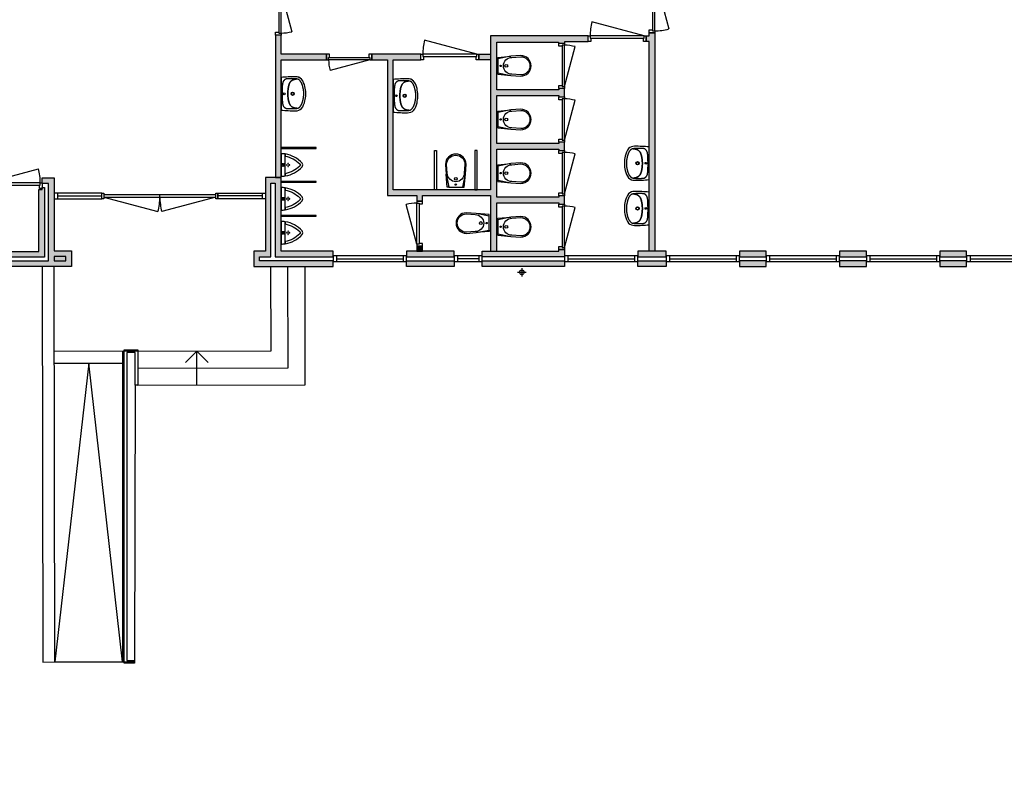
# Model space of a CAD drawing. Header units: millimetres. Extents: x 53609 to 97660, y -79921 to -30686.
# Tile 3 of 5: x 65174 to 82615, y -57041 to -43839. Entities that reach past the tile are written whole.
import ezdxf

# ---------------------------------------------------------------- set-up
doc = ezdxf.new("R2010")
doc.units = ezdxf.units.MM
doc.header["$LTSCALE"] = 100
for name, color, linetype in [('AA21----_BUITENWAND', 252, 'Continuous'), ('AA22----_BINNENWAND', 254, 'Continuous'), ('AL21----_BUITENWAND', 3, 'Continuous'), ('AL22----_BINNENWAND', 2, 'Continuous'), ('AL24----_TRAPPEN', 7, 'Continuous'), ('AL31----_BUITENKOZIJNEN', 1, 'Continuous'), ('AL32----_BINNENKOZIJNEN', 1, 'Continuous'), ('AL74----_SANITAIR', 7, 'Continuous')]:
    doc.layers.add(name, color=color, linetype=linetype)

# ---------------------------------------------------------------- blocks, each defined once
blk = doc.blocks.new('*U18')
at = {"layer": 'AL32----_BINNENKOZIJNEN'}
blk.add_lwpolyline([(-35, 50), (-962, 298)], dxfattribs=at)
for points in [[(-1030, 50), (-995, 50), (-995, 9), (-980, 9), (-980, -50), (-1030, -50)], [(-995, 9), (-35, 9), (-35, 50), (-995, 50)], [(-50, -50), (-50, 9), (-35, 9), (-35, 50), (0, 50), (0, -50)]]:
    blk.add_lwpolyline(points, close=True, dxfattribs=at)
blk.add_arc((-35, 50), 960, 165, 180, dxfattribs=at)
blk = doc.blocks.new('*U19')
at = {"layer": 'AL32----_BINNENKOZIJNEN'}
blk.add_lwpolyline([(-995, 50), (-68, 298)], dxfattribs=at)
for points in [[(-1030, 50), (-995, 50), (-995, 9), (-980, 9), (-980, -50), (-1030, -50)], [(-995, 9), (-35, 9), (-35, 50), (-995, 50)], [(-50, -50), (-50, 9), (-35, 9), (-35, 50), (0, 50), (0, -50)]]:
    blk.add_lwpolyline(points, close=True, dxfattribs=at)
blk.add_arc((-995, 50), 960, 0, 15, dxfattribs=at)
blk = doc.blocks.new('*U27')
at = {"layer": 'AL31----_BUITENKOZIJNEN'}
for points in [[(-2050, 50), (-2015, 50), (-2015, -50), (-2050, -50)], [(-2015, 21), (-2015, -21), (-35, -21), (-35, 21)], [(-35, 50), (0, 50), (0, -50), (-35, -50)]]:
    blk.add_lwpolyline(points, close=True, dxfattribs=at)
for points in [[(-1025, -21), (-1025, 21)], [(-2015, -21), (-1059, -277)], [(-35, -21), (-991, -277)]]:
    blk.add_lwpolyline(points, dxfattribs=at)
for centre, start, end in [((-2015, -21), 345, 0.0007), ((-35, -21), 179.9993, 195)]:
    blk.add_arc(centre, 990, start, end, dxfattribs=at)
blk = doc.blocks.new('*U25')
at = {"layer": 'AL32----_BINNENKOZIJNEN'}
for points in [[(-800, -50), (-765, -50), (-765, -9), (-750, -9), (-750, 50), (-800, 50)], [(-50, 50), (-50, -9), (-35, -9), (-35, -50), (0, -50), (0, 50)], [(-765, -9), (-35, -9), (-35, -50), (-765, -50)]]:
    blk.add_lwpolyline(points, close=True, dxfattribs=at)
blk.add_lwpolyline([(-35, -50), (-740, -239)], dxfattribs=at)
blk.add_arc((-35, -50), 730, 180, 195, dxfattribs=at)
blk = doc.blocks.new('*U33')
at = {"layer": 'AL32----_BINNENKOZIJNEN'}
blk.add_lwpolyline([(-765, 50), (-60, 239)], dxfattribs=at)
for points in [[(-800, 50), (-765, 50), (-765, 9), (-750, 9), (-750, -50), (-800, -50)], [(-765, 9), (-35, 9), (-35, 50), (-765, 50)], [(-50, -50), (-50, 9), (-35, 9), (-35, 50), (0, 50), (0, -50)]]:
    blk.add_lwpolyline(points, close=True, dxfattribs=at)
blk.add_arc((-765, 50), 730, 0, 15, dxfattribs=at)
blk = doc.blocks.new('*U34')
at = {"layer": 'AL32----_BINNENKOZIJNEN'}
blk.add_lwpolyline([(-35, 50), (-740, 239)], dxfattribs=at)
for points in [[(-800, 50), (-765, 50), (-765, 9), (-750, 9), (-750, -50), (-800, -50)], [(-765, 9), (-35, 9), (-35, 50), (-765, 50)], [(-50, -50), (-50, 9), (-35, 9), (-35, 50), (0, 50), (0, -50)]]:
    blk.add_lwpolyline(points, close=True, dxfattribs=at)
blk.add_arc((-35, 50), 730, 165, 180, dxfattribs=at)
blk = doc.blocks.new('WT 04 (R)')
at = {"color": 3}
for centre, radius, start, end in [((266, 164), 136, 44.6333, 93.716), ((257, 300), 1.091783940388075e-11, 92.5317, 90.2017)]:
    blk.add_arc(centre, radius, start, end, dxfattribs=at)
at = {"layer": 'AL74----_SANITAIR'}
for points in [[(257, 300, 0.030203), (0, 289), (0, -289, 0.030203), (257, -300, 0.217499), (363, -260, 0.107077), (423, -127, 0.043293), (438, -11), (438, 11, 0.043293), (423, 127, 0.107077), (363, 260, 0.217499)], [(72, 0, -1), (41, 0, -1)], [(233, 0, -1), (176, 0, -1)], [(227, 0, -1), (182, 0, -1)]]:
    blk.add_lwpolyline(points, format="xyb", close=True, dxfattribs=at)
for points in [[(119, 20), (120, 34), (121, 47), (122, 58), (123, 68), (124, 76), (125, 84), (126, 91), (127, 98), (128, 104), (129, 111), (130, 116), (131, 122), (132, 127), (133, 132), (134, 138), (136, 143), (137, 147), (139, 152), (140, 157), (142, 162), (143, 166), (145, 171), (146, 175), (148, 180), (150, 184), (152, 188), (154, 192), (156, 196), (158, 200), (160, 204), (163, 208), (166, 211), (169, 215), (172, 218), (175, 221), (178, 224), (181, 227), (185, 230), (188, 233), (192, 235), (195, 238), (199, 240), (203, 242), (206, 245), (211, 247), (215, 248), (220, 250), (225, 252), (230, 254), (236, 256), (243, 257), (251, 259), (259, 260), (269, 261), (279, 263), (277, 263), (272, 264), (267, 264), (261, 265), (255, 265), (249, 266), (242, 266), (235, 267), (227, 267), (219, 267), (211, 267), (203, 267), (195, 267), (187, 268), (180, 267), (172, 267), (164, 267), (157, 267), (150, 267), (143, 267), (137, 267), (130, 266), (125, 266), (119, 266), (115, 266), (110, 265), (106, 265), (102, 265), (98, 264), (94, 263), (91, 263), (88, 262), (84, 261), (81, 260), (79, 258), (76, 257), (73, 255), (70, 254), (67, 252), (65, 250), (62, 248), (59, 245), (57, 243), (54, 240), (52, 238), (49, 235), (47, 232), (44, 228), (42, 225), (40, 221), (38, 217), (36, 213), (35, 209), (33, 204), (31, 200), (30, 195), (29, 190), (28, 184), (27, 179), (26, 172), (25, 166), (24, 159), (23, 151), (22, 143), (22, 135), (21, 126), (21, 117), (20, 108), (20, 98), (20, 88), (20, 78), (20, 68), (19, 58), (19, 48), (19, 39), (19, 31), (19, 23), (19, 17), (19, 12), (19, 9), (19, 6), (19, 2), (19, -1), (19, -12), (19, -24), (20, -37), (20, -50), (20, -64), (20, -77), (21, -89), (21, -101), (22, -112), (22, -122), (23, -131), (23, -140), (24, -148), (25, -155), (26, -162), (27, -169), (28, -175), (29, -181), (30, -186), (31, -191), (33, -196), (34, -201), (36, -205), (38, -209), (40, -213), (42, -217), (44, -221), (46, -224), (48, -228), (51, -231), (53, -234), (56, -237), (58, -239), (61, -242), (64, -244), (66, -246), (69, -248), (72, -250), (75, -251), (77, -253), (80, -254), (83, -256), (86, -257), (89, -258), (92, -259), (96, -259), (99, -260), (103, -260), (107, -261), (112, -261), (116, -262), (121, -262), (126, -262), (132, -262), (138, -262), (145, -262), (151, -263), (158, -263), (166, -263), (173, -263), (181, -263), (189, -263), (197, -263), (205, -263), (213, -262), (221, -262), (229, -262), (236, -262), (243, -261), (250, -261), (257, -260), (263, -260), (268, -259), (273, -258), (278, -258), (281, -257), (271, -256), (261, -255), (252, -254), (244, -252), (238, -251), (232, -249), (226, -247), (221, -245), (216, -244), (212, -242), (208, -240), (204, -238), (200, -235), (197, -233), (193, -231), (190, -228), (186, -226), (183, -223), (179, -220), (176, -217), (173, -214), (170, -210), (167, -207), (164, -203), (162, -200), (159, -196), (157, -192), (155, -188), (153, -184), (151, -179), (149, -175), (147, -171), (146, -166), (144, -162), (143, -157), (141, -153), (139, -148), (138, -143), (137, -138), (135, -133), (134, -128), (133, -123), (132, -118), (131, -112), (129, -106), (128, -100), (127, -94), (126, -87), (125, -80), (124, -72), (123, -63), (122, -54), (121, -43), (120, -30), (119, -16), (118, 2)], [(401, -31), (402, -25), (402, -19), (402, -12), (402, -5), (402, 3), (402, 11), (402, 18), (402, 25), (401, 31), (401, 37), (401, 44), (400, 50), (399, 56), (399, 61), (398, 67), (397, 73), (396, 79), (394, 85), (393, 91), (392, 96), (391, 102), (389, 108), (388, 113), (387, 119), (386, 125), (384, 130), (383, 136), (381, 141), (380, 146), (378, 152), (376, 157), (374, 162), (372, 168), (370, 173), (368, 178), (365, 183), (363, 188), (361, 194), (358, 199), (356, 204), (353, 208), (350, 213), (347, 218), (344, 222), (341, 226), (338, 230), (335, 234), (332, 237), (329, 240), (326, 243), (323, 245), (319, 248), (316, 250), (313, 252), (310, 253), (307, 255), (304, 256), (300, 258), (297, 259), (293, 260), (290, 261), (286, 261), (281, 262), (279, 263), (269, 261), (259, 260), (251, 259), (243, 257), (236, 256), (230, 254), (225, 252), (220, 250), (215, 248), (211, 247), (206, 245), (203, 242), (199, 240), (195, 238), (192, 235), (188, 233), (185, 230), (181, 227), (178, 224), (175, 221), (172, 218), (169, 215), (166, 211), (163, 208), (160, 204), (158, 200), (156, 196), (154, 192), (152, 188), (150, 184), (148, 180), (146, 175), (145, 171), (143, 166), (142, 162), (140, 157), (139, 152), (137, 147), (136, 143), (134, 138), (133, 132), (132, 127), (131, 122), (130, 116), (129, 111), (128, 104), (127, 98), (126, 91), (125, 84), (124, 76), (123, 68), (122, 58), (121, 47), (120, 34), (119, 20), (118, 2), (119, -16), (120, -30), (121, -43), (122, -54), (123, -63), (124, -72), (125, -80), (126, -87), (127, -94), (128, -100), (129, -106), (131, -112), (132, -118), (133, -123), (134, -128), (135, -133), (137, -138), (138, -143), (139, -148), (141, -153), (143, -157), (144, -162), (146, -166), (147, -171), (149, -175), (151, -179), (153, -184), (155, -188), (157, -192), (159, -196), (162, -200), (164, -203), (167, -207), (170, -210), (173, -214), (176, -217), (179, -220), (183, -223), (186, -226), (190, -228), (193, -231), (197, -233), (200, -235), (204, -238), (208, -240), (212, -242), (216, -244), (221, -245), (226, -247), (232, -249), (238, -251), (244, -252), (252, -254), (261, -255), (271, -256), (281, -257), (283, -257), (287, -256), (291, -255), (295, -254), (299, -253), (302, -252), (305, -251), (308, -250), (312, -248), (315, -246), (318, -244), (321, -242), (324, -240), (327, -237), (330, -234), (334, -231), (337, -228), (340, -224), (343, -221), (346, -216), (349, -212), (351, -208), (354, -203), (357, -198), (359, -193), (362, -188), (364, -183), (367, -178), (369, -172), (371, -167), (373, -162), (375, -157), (377, -151), (379, -146), (380, -141), (382, -135), (384, -130), (385, -124), (386, -119), (388, -113), (389, -108), (390, -102), (391, -96), (393, -91), (394, -85), (395, -79), (396, -73), (397, -67), (398, -61), (399, -55), (400, -50), (400, -44), (401, -38)]]:
    blk.add_lwpolyline(points, close=True, dxfattribs=at)
blk = doc.blocks.new('WC 17 (R)')
at = {"layer": 'AL74----_SANITAIR'}
for points in [[(407, 182), (232, 169), (0, 125), (0, -125), (232, -169), (408, -182, 0.999913)], [(62, 0, -1), (37, 0, -1)], [(250, 150), (407, 162, -1), (407, -162), (250, -150, -1)], [(175, 0, -1), (125, 0, -1)]]:
    blk.add_lwpolyline(points, format="xyb", close=True, dxfattribs=at)
for points in [[(0, 125), (0, 150), (232, 169)], [(0, -125), (0, -150), (232, -169)]]:
    blk.add_lwpolyline(points, dxfattribs=at)
blk = doc.blocks.new('Urinoir (R)')
at = {"layer": 'AL74----_SANITAIR'}
for points in [[(75, 194, 0.03766), (0, 200), (0, -200, 0.03766), (75, -194), (75, -156)], [(373, -33, 0.381928), (373, 33, 0.174395), (75, 194), (75, 156, -0.147779), (331, 20, -0.511086), (331, -20, -0.147779), (75, -156), (75, -194, 0.174393)], [(16, -4, 0.414217), (16, 4, -1.000347), (34, 21, 0.413172), (41, 21, -1.00056), (59, 4, 0.413679), (59, -4, -1.000343), (41, -21, 0.413712), (34, -21, -1.000003)], [(25, 0, -1), (50, 0, -1)], [(32, 0, -1), (42, 0, -1)], [(105, 0, 1), (95, 0, 1)], [(120, 25, 1), (130, 25, 1)], [(120, 0, 1), (130, 0, 1)], [(155, 0, 1), (145, 0, 1)], [(130, -25, 1), (120, -25, 1)]]:
    blk.add_lwpolyline(points, format="xyb", close=True, dxfattribs=at)

msp = doc.modelspace()

# ---------------------------------------------------------------- hatches: boundary and pattern name
at = {"layer": 'AA21----_BUITENWAND'}
h = msp.add_hatch(color=256, dxfattribs=at)
h.paths.add_polyline_path([(85589, -32631), (83864, -32631), (83864, -32261), (85589, -32261)])
h.paths.add_polyline_path([(88639, -32631), (89469, -32631), (89469, -33741), (89969, -33741), (89969, -33521), (89839, -33521), (89839, -32261), (88639, -32261)])
h.paths.add_polyline_path([(86889, -32261), (86889, -32631), (87339, -32631), (87339, -32261)])
h.paths.add_polyline_path([(82124, -32261), (82124, -32631), (82564, -32631), (82564, -32261)])
h.paths.add_polyline_path([(80384, -32261), (80384, -32631), (80824, -32631), (80824, -32261)])
h.paths.add_polyline_path([(78644, -32261), (78644, -32631), (79084, -32631), (79084, -32261)])
h.paths.add_polyline_path([(76904, -32261), (76904, -32631), (77344, -32631), (77344, -32261)])
h.paths.add_polyline_path([(75159, -32261), (75159, -32631), (75604, -32631), (75604, -32261)])
h.paths.add_polyline_path([(73414, -32261), (73414, -32631), (73859, -32631), (73859, -32261)])
h.paths.add_polyline_path([(71669, -32261), (71669, -32631), (72114, -32631), (72114, -32261)])
h.paths.add_polyline_path([(69924, -32261), (69924, -32631), (70369, -32631), (70369, -32261)])
h.paths.add_polyline_path([(68189, -32261), (68189, -32631), (68624, -32631), (68624, -32261)])
h.paths.add_polyline_path([(66444, -32261), (66444, -32631), (66889, -32631), (66889, -32261)])
h.paths.add_polyline_path([(62594, -32261), (62594, -33031), (62964, -33031), (62964, -32631), (65144, -32631), (65144, -32261)])
h.paths.add_polyline_path([(93189, -41771), (94219, -41771), (94219, -39746), (93999, -39746), (93999, -41551), (93189, -41551)])
h.paths.add_polyline_path([(93999, -36846), (94219, -36846), (94219, -38496), (93999, -38496)])
h.paths.add_polyline_path([(94219, -33521), (93389, -33521), (93389, -33741), (93999, -33741), (93999, -35596), (94219, -35596)])
h.paths.add_polyline_path([(92589, -41771), (92589, -41551), (92189, -41551), (92189, -41771)])
h.paths.add_polyline_path([(92289, -33521), (92289, -33741), (92789, -33741), (92789, -33521)])
h.paths.add_polyline_path([(90919, -33521), (90919, -33741), (91689, -33741), (91689, -33521)])
h.paths.add_polyline_path([(53609, -40421), (53979, -40421), (53979, -36791), (54909, -36791), (54909, -36421), (53609, -36421)])
h.paths.add_polyline_path([(53609, -41821), (53979, -41821), (53979, -45301), (54279, -45301), (54279, -45671), (53609, -45671)])
h.paths.add_polyline_path([(60512, -68251), (55674, -68251), (55674, -66651), (55304, -66651), (55304, -68621), (60626, -68621)])
h.paths.add_polyline_path([(55304, -61271), (55674, -61271), (55674, -65351), (55304, -65351)])
h.paths.add_polyline_path([(55304, -57071), (55674, -57071), (55674, -59971), (55304, -59971)])
h.paths.add_polyline_path([(55304, -52871), (55674, -52871), (55674, -55771), (55304, -55771)])
h.paths.add_polyline_path([(55304, -48671), (55674, -48671), (55674, -51571), (55304, -51571)])
h.paths.add_polyline_path([(55674, -45301), (54879, -45301), (54879, -45671), (55304, -45671), (55304, -47371), (55674, -47371)])
h.paths.add_polyline_path([(64174, -51961), (64544, -51961), (64544, -52811), (64174, -52811)])
h.paths.add_polyline_path([(64174, -54111), (64544, -54111), (64544, -54961), (64174, -54961)])
h.paths.add_polyline_path([(64174, -56261), (64544, -56261), (64544, -57111), (64174, -57111)])
h.paths.add_polyline_path([(64174, -58411), (64544, -58411), (64544, -59261), (64174, -59261)])
h.paths.add_polyline_path([(64174, -60561), (64544, -60561), (64544, -61411), (64174, -61411)])
h.paths.add_polyline_path([(64174, -62711), (64544, -62711), (64544, -64541), (64174, -64541)])
h.paths.add_polyline_path([(64544, -65941), (64174, -65941), (64174, -67121), (64544, -67121)])
h.paths.add_polyline_path([(64544, -67721), (64174, -67721), (64174, -68251), (63644, -68251), (63644, -68621), (64544, -68621)])
h.paths.add_polyline_path([(62129, -68251), (62243, -68621), (63044, -68621), (63044, -68251)])
h.paths.add_polyline_path([(64174, -47941), (65513, -47941), (65513, -46846), (65574, -46846), (65574, -46811), (65613, -46811), (65613, -48041), (64544, -48041), (64544, -48111), (65683, -48111), (65683, -46741), (65574, -46741), (65574, -46641), (65783, -46641), (65783, -47931), (66094, -47931), (66094, -48211), (64544, -48211), (64544, -48511), (64174, -48511)])
h.paths.add_polyline_path([(64174, -49811), (64544, -49811), (64544, -50661), (64174, -50661)])
h.paths.add_polyline_path([(69324, -47936), (69324, -48206), (70724, -48206), (70724, -48106), (69424, -48106), (69424, -48036), (69624, -48036), (69624, -46731), (69699, -46731), (69699, -48036), (70724, -48036), (70724, -47936), (69804, -47936), (69804, -46631), (69529, -46631), (69529, -47936)])
h.paths.add_polyline_path([(84634, -47807), (84634, -48206), (83248, -48206), (83248, -48106), (84534, -48106), (84534, -47806)])
h.paths.add_polyline_path([(84364, -47806), (84364, -47936), (83248, -47936), (83248, -48036), (84464, -48036), (84464, -47806)])
h.paths.add_polyline_path([(81473, -48106), (81473, -48206), (81948, -48206), (81948, -48106)])
h.paths.add_polyline_path([(81473, -47936), (81473, -48036), (81948, -48036), (81948, -47936)])
h.paths.add_polyline_path([(79698, -48106), (79698, -48206), (80173, -48206), (80173, -48106)])
h.paths.add_polyline_path([(79698, -47936), (79698, -48036), (80173, -48036), (80173, -47936)])
h.paths.add_polyline_path([(77923, -48106), (77923, -48206), (78398, -48206), (78398, -48106)])
h.paths.add_polyline_path([(77923, -47936), (77923, -48036), (78398, -48036), (78398, -47936)])
h.paths.add_polyline_path([(76123, -48206), (76123, -48106), (76623, -48106), (76623, -48206)])
h.paths.add_polyline_path([(76123, -47936), (76123, -48036), (76623, -48036), (76623, -47936)])
h.paths.add_polyline_path([(73369, -48206), (73369, -48106), (74823, -48106), (74823, -48206)])
h.paths.add_polyline_path([(73369, -48036), (73369, -47936), (74723, -47936), (74723, -47906), (74823, -47906), (74823, -48036)])
h.paths.add_polyline_path([(72024, -48206), (72024, -48106), (72869, -48106), (72869, -48206)])
h.paths.add_polyline_path([(72024, -47936), (72024, -48036), (72869, -48036), (72869, -47936)])
h.paths.add_polyline_path([(54014, -36421), (53914, -36421), (53914, -34861), (54014, -34861)])
h.paths.add_polyline_path([(54084, -34861), (54184, -34861), (54184, -36421), (54084, -36421)])
h.paths.add_polyline_path([(55479, -32736), (55479, -32836), (54184, -32836), (54184, -34061), (54084, -34061), (54084, -32736)], flags=17)
h.paths.add_polyline_path([(55479, -32566), (55479, -32666), (54014, -32666), (54014, -34061), (53914, -34061), (53914, -32566)])
h.paths.add_polyline_path([(56779, -32736), (56779, -32836), (57489, -32836), (57489, -32736)])
h.paths.add_polyline_path([(56779, -32566), (56779, -32666), (57489, -32666), (57489, -32566)])
h.paths.add_polyline_path([(58789, -32736), (58789, -32836), (59489, -32836), (59489, -32736)])
h.paths.add_polyline_path([(58789, -32566), (58789, -32666), (59489, -32666), (59489, -32566)])
h.paths.add_polyline_path([(62594, -32736), (62594, -32836), (60789, -32836), (60789, -32736)])
h.paths.add_polyline_path([(62594, -32566), (62594, -32666), (60789, -32666), (60789, -32566)])
h.paths.add_polyline_path([(91589, -41772), (91589, -41551), (90919, -41551), (90919, -41771), (91589, -41771)])
at = {"layer": 'AA22----_BINNENWAND'}
h = msp.add_hatch(color=256, dxfattribs=at)
h.paths.add_polyline_path([(71689, -46950), (72211, -46950), (72211, -47051), (72311, -47051), (72311, -46950), (73513, -46950), (73513, -47936), (73623, -47936), (73623, -47081), (74723, -47081), (74723, -47106), (74823, -47106), (74823, -46956), (74723, -46956), (74723, -46981), (73623, -46981), (73623, -46131), (74723, -46131), (74723, -46156), (74823, -46156), (74823, -46006), (74723, -46006), (74723, -46031), (73623, -46031), (73623, -45181), (74723, -45181), (74723, -45206), (74823, -45205), (74823, -45056), (74723, -45056), (74723, -45081), (73623, -45081), (73623, -44236), (74718, -44236), (74718, -44256), (74828, -44256), (74828, -44226), (75243, -44226), (75243, -44126), (73513, -44126), (73513, -46850), (71789, -46850), (71789, -44551), (72279, -44551), (72279, -44451), (71411, -44451), (71411, -44551), (71689, -44551)])
h.paths.add_polyline_path([(69804, -46631), (69804, -44551), (70611, -44551), (70611, -44451), (69804, -44451), (69804, -44111), (69704, -44111), (69704, -46631)])
h.paths.add_polyline_path([(76423, -47936), (76323, -47936), (76323, -44226), (76273, -44226), (76273, -44126), (76323, -44126), (76323, -44071), (76423, -44071)])
h.paths.add_polyline_path([(73513, -44451), (73513, -44551), (73309, -44551), (73309, -44451)], flags=17)
msp.add_hatch(color=256, dxfattribs=at).paths.add_polyline_path([(72211, -47936), (72311, -47936), (72311, -47851), (72211, -47851)])

# ---------------------------------------------------------------- linework, layer by layer
at = {"layer": 'AL21----_BUITENWAND'}
for points in [[(64174, -47941), (65513, -47941), (65513, -46846), (65574, -46846), (65574, -46811), (65613, -46811), (65613, -48041), (64544, -48041), (64544, -48111), (65683, -48111), (65683, -46741), (65574, -46741), (65574, -46641), (65783, -46641), (65783, -47931), (66094, -47931), (66094, -48211), (64544, -48211), (64544, -48511), (64174, -48511)], [(69324, -47936), (69324, -48206), (70724, -48206), (70724, -48106), (69424, -48106), (69424, -48036), (69624, -48036), (69624, -46731), (69699, -46731), (69699, -48036), (70724, -48036), (70724, -47936), (69804, -47936), (69804, -46631), (69529, -46631), (69529, -47936)], [(72024, -47936), (72024, -48036), (72869, -48036), (72869, -47936)], [(73369, -48036), (73369, -47936), (74723, -47936), (74723, -47906), (74823, -47906), (74823, -48036)], [(76123, -47936), (76123, -48036), (76623, -48036), (76623, -47936)], [(77923, -47936), (77923, -48036), (78398, -48036), (78398, -47936)], [(79698, -47936), (79698, -48036), (80173, -48036), (80173, -47936)], [(81473, -47936), (81473, -48036), (81948, -48036), (81948, -47936)], [(65783, -48031), (65783, -48111), (65994, -48111), (65994, -48031)], [(72024, -48206), (72024, -48106), (72869, -48106), (72869, -48206)], [(73369, -48206), (73369, -48106), (74823, -48106), (74823, -48206)], [(76123, -48206), (76123, -48106), (76623, -48106), (76623, -48206)], [(77923, -48106), (77923, -48206), (78398, -48206), (78398, -48106)], [(79698, -48106), (79698, -48206), (80173, -48206), (80173, -48106)], [(81473, -48106), (81473, -48206), (81948, -48206), (81948, -48106)]]:
    msp.add_lwpolyline(points, close=True, dxfattribs=at)
at = {"layer": 'AL22----_BINNENWAND'}
for points in [[(69804, -46631), (69804, -44551), (70611, -44551), (70611, -44451), (69804, -44451), (69804, -44111), (69704, -44111), (69704, -46631)], [(76423, -47936), (76323, -47936), (76323, -44226), (76273, -44226), (76273, -44126), (76323, -44126), (76323, -44071), (76423, -44071)], [(71689, -46950), (72211, -46950), (72211, -47051), (72311, -47051), (72311, -46950), (73513, -46950), (73513, -47936), (73623, -47936), (73623, -47081), (74723, -47081), (74723, -47106), (74823, -47106), (74823, -46956), (74723, -46956), (74723, -46981), (73623, -46981), (73623, -46131), (74723, -46131), (74723, -46156), (74823, -46156), (74823, -46006), (74723, -46006), (74723, -46031), (73623, -46031), (73623, -45181), (74723, -45181), (74723, -45206), (74823, -45205), (74823, -45056), (74723, -45056), (74723, -45081), (73623, -45081), (73623, -44236), (74718, -44236), (74718, -44256), (74828, -44256), (74828, -44226), (75243, -44226), (75243, -44126), (73513, -44126), (73513, -46850), (71789, -46850), (71789, -44551), (72279, -44551), (72279, -44451), (71411, -44451), (71411, -44551), (71689, -44551)], [(73513, -44451), (73513, -44551), (73309, -44551), (73309, -44451)], [(72211, -47936), (72311, -47936), (72311, -47851), (72211, -47851)]]:
    msp.add_lwpolyline(points, close=True, dxfattribs=at)
at = {"layer": 'AL24----_TRAPPEN'}
for points in [[(65575, -48212), (65586, -55212), (65796, -55211), (65783, -48211)], [(67268, -50309), (67220, -50309), (67220, -49733), (67070, -49733), (67070, -55185), (67207, -55185), (67207, -55233), (67022, -55233), (67022, -49685), (67268, -49685)]]:
    msp.add_lwpolyline(points, close=True, dxfattribs=at)
for points in [[(65788, -49711), (69628, -49705), (69624, -48206)], [(67268, -50009), (69929, -50005), (69926, -48206)], [(67268, -50309), (70229, -50305), (70229, -48206)], [(66996, -49709), (66996, -55209), (67207, -55210)], [(68113, -49908), (68312, -49707), (68513, -49907)], [(68313, -50307), (68312, -49707)], [(65788, -49921), (66996, -49921)], [(66996, -55209), (66396, -49921), (65796, -55211)], [(67220, -50309), (67207, -55185)], [(65796, -55211), (66996, -55209)]]:
    msp.add_lwpolyline(points, dxfattribs=at)
at = {"layer": 'AL31----_BUITENKOZIJNEN'}
for points in [[(65783, -46910), (65783, -47009), (66632, -47009), (66632, -46910)], [(68682, -46910), (69529, -46910), (69529, -47009), (68682, -47009)], [(70724, -48021), (70724, -48121), (72024, -48121), (72024, -48021)], [(72869, -48021), (72869, -48121), (73369, -48121), (73369, -48021)], [(74823, -48021), (74823, -48121), (76123, -48121), (76123, -48021)], [(76623, -48021), (76623, -48121), (77923, -48121), (77923, -48021)], [(78398, -48021), (78398, -48121), (79698, -48121), (79698, -48021)], [(80173, -48021), (80173, -48121), (81473, -48121), (81473, -48021)], [(81948, -48021), (81948, -48121), (83248, -48121), (83248, -48021)]]:
    msp.add_lwpolyline(points, close=True, dxfattribs=at)
for points in [[(65843, -46910), (65843, -47009)], [(69470, -46910), (69470, -47009)], [(65843, -46960), (66632, -46960)], [(69470, -46960), (68682, -46960)], [(70784, -48021), (70784, -48121)], [(70784, -48071), (71965, -48071)], [(71965, -48021), (71965, -48121)], [(72929, -48021), (72929, -48121)], [(73309, -48071), (72929, -48071)], [(73309, -48021), (73309, -48121)], [(74883, -48021), (74883, -48121)], [(74883, -48071), (76064, -48071)], [(76064, -48021), (76064, -48121)], [(76683, -48021), (76683, -48121)], [(76683, -48071), (77864, -48071)], [(77864, -48021), (77864, -48121)], [(78458, -48021), (78458, -48121)], [(78458, -48071), (79639, -48071)], [(79639, -48021), (79639, -48121)], [(80233, -48021), (80233, -48121)], [(80233, -48071), (81414, -48071)], [(81414, -48021), (81414, -48121)], [(82008, -48021), (82008, -48121)], [(82008, -48071), (83189, -48071)]]:
    msp.add_lwpolyline(points, dxfattribs=at)
at = {"layer": 'AL74----_SANITAIR'}
for points in [[(69804, -46104), (69804, -46117), (70425, -46117), (70425, -46104)], [(72560, -46850), (72521, -46850), (72521, -46153), (72560, -46153)], [(73278, -46850), (73278, -46153), (73238, -46153), (73238, -46850)], [(69804, -46704), (69804, -46717), (70425, -46717), (70425, -46704)], [(69804, -47304), (69804, -47317), (70425, -47317), (70425, -47304)]]:
    msp.add_lwpolyline(points, close=True, dxfattribs=at)
for points in [[(73994, -48311), (74144, -48311)], [(74069, -48236), (74069, -48386)]]:
    msp.add_lwpolyline(points, dxfattribs=at)
msp.add_circle((74069, -48311), 40, dxfattribs=at)

# ---------------------------------------------------------------- block references
at = {"layer": 'AL31----_BUITENKOZIJNEN'}
msp.add_blockref('*U27', (68682, -46960), dxfattribs=at)
at = {"layer": 'AL32----_BINNENKOZIJNEN', "rotation": 270}
for name, p in [('*U19', (76373, -44071)), ('*U33', (69754, -44111)), ('*U34', (74773, -45056)), ('*U34', (74773, -46006)), ('*U34', (74773, -46956)), ('*U25', (72261, -47851)), ('*U34', (74773, -47906))]:
    msp.add_blockref(name, p, dxfattribs=at)
at = {"layer": 'AL32----_BINNENKOZIJNEN'}
for name, p in [('*U18', (76273, -44176)), ('*U18', (73309, -44501)), ('*U25', (71411, -44501)), ('*U19', (65574, -46776))]:
    msp.add_blockref(name, p, dxfattribs=at)
at = {"layer": 'AL74----_SANITAIR'}
for name, p in [('WC 17 (R)', (73643, -44656)), ('WT 04 (R)', (69804, -45151)), ('WT 04 (R)', (71789, -45186)), ('WC 17 (R)', (73643, -45606)), ('Urinoir (R)', (69804, -46411)), ('WC 17 (R)', (73643, -46556)), ('Urinoir (R)', (69804, -47011)), ('Urinoir (R)', (69804, -47611)), ('WC 17 (R)', (73643, -47506))]:
    msp.add_blockref(name, p, dxfattribs=at)
for name, p, rotation in [('WC 17 (R)', (72899, -46807), 90), ('WT 04 (R)', (76323, -46381), 180), ('WT 04 (R)', (76323, -47181), 180), ('WC 17 (R)', (73493, -47440), 180)]:
    msp.add_blockref(name, p, dxfattribs=dict(at, rotation=rotation))

doc.saveas('drawing.dxf')
